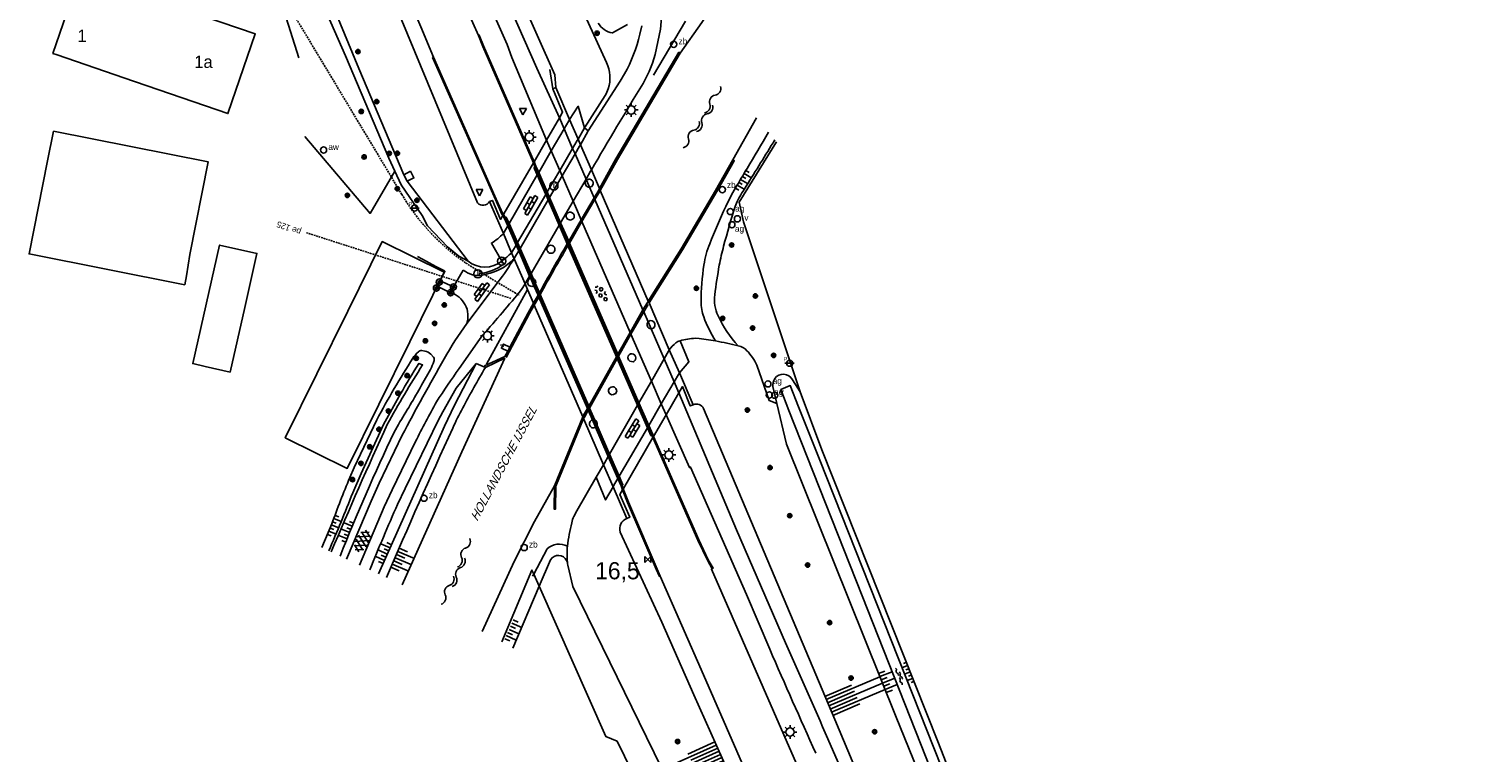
# Model space of a CAD drawing. Header units: metres. Extents: x 121538 to 126242, y 445257 to 454505.
# Tile 20 of 83: x 123885 to 124097, y 450094 to 450200. Entities that reach past the tile are written whole.
import ezdxf
from ezdxf.enums import TextEntityAlignment as Align

# ---------------------------------------------------------------- set-up
doc = ezdxf.new("R2010")
doc.units = ezdxf.units.M
doc.linetypes.add('SCHRIKH', pattern=[100, 100, 0])
doc.linetypes.add('STIPPELFIJN', pattern=[0.375, 0.25, -0.125])
for name, color, linetype in [('B01_F', 8, 'Continuous'), ('B01_T', 8, 'Continuous'), ('BOUWT04', 8, 'Continuous'), ('SYMBD01', 8, 'Continuous'), ('SYMBD02', 8, 'Continuous'), ('SYMBD04', 8, 'Continuous'), ('SYMBD05', 8, 'Continuous'), ('TEK-D07', 8, 'Continuous'), ('TEK-D20', 7, 'Continuous'), ('TER-T01', 8, 'Continuous'), ('TER-T02', 8, 'RASTER'), ('TER-T09', 8, 'Continuous'), ('TOPOT06', 8, 'WALB'), ('TOPOT07', 8, 'Continuous'), ('TOPOT11', 8, 'STIPPELFIJN'), ('TOPOT18', 8, 'STIPPELFIJN'), ('TOPOT19', 8, 'Continuous'), ('TOPOT21', 8, 'Continuous'), ('TOPOT22', 8, 'Continuous'), ('TOPOT23', 8, 'Continuous'), ('TOPOT24', 8, 'Continuous'), ('TOPOT26', 8, 'Continuous'), ('TOPOT30', 8, 'Continuous'), ('TOPOT31', 8, 'Continuous'), ('TOPOT50', 8, 'Continuous'), ('TOPOT54', 8, 'SCHRIKH'), ('WAT-T00', 8, 'Continuous'), ('WEG-T01', 8, 'Continuous'), ('WEG-T20', 8, 'Continuous'), ('WEG-T21', 8, 'Continuous'), ('Z02', 8, 'Continuous')]:
    doc.layers.add(name, color=color, linetype=linetype)
doc.styles.add('ISO', font='provutr.shx')
doc.styles.add('rtw_iso', font='iso-rtw.shx')
doc.linetypes.add('RASTER', pattern='A,0.25,-0.25,[150,BLOK.SHX,S=0.25,R=0,X=0,Y=0],-0.25,0.25', length=1)
doc.linetypes.add('WALB', pattern='A,0.5,[155,BLOK.SHX,S=0.25,R=0,X=0,Y=0],0.5', length=1)

# ---------------------------------------------------------------- blocks, each defined once
blk = doc.blocks.new('talud')
for p, q in [((0, 0.75), (0.5, 0.75)), ((0, 0.5), (1, 0.5)), ((0, 0.25), (0.5, 0.25)), ((0, 0), (1, 0)), ((0, -0.25), (0.5, -0.25)), ((0, -0.5), (1, -0.5)), ((0, -0.75), (0.5, -0.75))]:
    blk.add_line(p, q)
blk = doc.blocks.new('water-xl')
at = {"linetype": 'Continuous'}
for centre, start, end in [((-0.71, 4.42), 309.7446, 50.2554), ((0.54, 2.92), 129.7446, 230.2554), ((-0.71, 1.42), 309.7446, 50.2554), ((-0.27, 1.5), 309.7446, 50.2554), ((0.98, 0), 129.7446, 230.2554), ((-0.71, -1.54), 309.7446, 50.2554), ((-0.27, -1.5), 309.7446, 50.2554), ((0.54, -3.04), 129.7446, 230.2554), ((-0.71, -4.54), 309.7446, 50.2554)]:
    blk.add_arc(centre, 0.975, start, end, dxfattribs=at)
blk = doc.blocks.new('beton-m')
for p, q in [((-0.68, 0.66), (-0.45, 0.52)), ((-0.45, 0.26), (-0.68, 0.13)), ((-0.23, 1.44), (-0.45, 1.31)), ((-0.45, 1.31), (-0.45, 1.05)), ((-0.45, 1.05), (-0.23, 0.92)), ((-0.45, 0.52), (-0.45, 0.26)), ((0, 1.31), (-0.23, 1.44)), ((-0.23, 0.92), (0, 1.05)), ((0, 1.05), (0, 1.31)), ((0, 0.52), (0.23, 0.66)), ((0, 0.26), (0, 0.52)), ((0.23, 0.13), (0, 0.26)), ((0.23, 0.66), (0.45, 0.52)), ((0.45, 0.26), (0.23, 0.13)), ((0.45, 0.52), (0.45, 0.26)), ((-0.45, -0.26), (-0.23, -0.13)), ((-0.45, -0.52), (-0.45, -0.26)), ((-0.23, -0.66), (-0.45, -0.52)), ((-0.23, -0.13), (0, -0.26)), ((0, -0.52), (-0.23, -0.66)), ((0, -0.26), (0, -0.52)), ((0, -1.05), (0.23, -0.92)), ((0.23, -0.92), (0.45, -1.05)), ((0.45, -0.26), (0.68, -0.13)), ((0.45, -0.52), (0.45, -0.26)), ((0.68, -0.66), (0.45, -0.52))]:
    blk.add_line(p, q)
blk = doc.blocks.new('asfalt-l')
for p, q in [((-0.93, 0.18), (0.7, 1.13)), ((-0.89, -0.52), (0.89, 0.52)), ((-0.89, 0.52), (0.89, -0.52)), ((-0.76, 1.01), (0.3, 1.62)), ((-0.7, 1.13), (0.93, 0.18)), ((-0.3, 1.62), (0.76, 1.01)), ((-0.93, -0.18), (0.7, -1.13)), ((-0.76, -1.01), (0.3, -1.62)), ((-0.7, -1.13), (0.93, -0.18)), ((-0.3, -1.62), (0.76, -1.01))]:
    blk.add_line(p, q)
blk = doc.blocks.new('water-m')
at = {"linetype": 'Continuous'}
for centre, start, end in [((-0.01, 0.75), 129.7446, 230.2554), ((-0.32, 1.12), 309.7446, 50.2554), ((-0.32, 0.37), 309.7446, 50.2554), ((0.32, 0.01), 129.7446, 230.2554), ((0, 0.38), 309.7446, 50.2554), ((-0.01, -0.74), 129.7446, 230.2554), ((-0.32, -0.37), 309.7446, 50.2554), ((-0.32, -1.12), 309.7446, 50.2554), ((0, -0.37), 309.7446, 50.2554)]:
    blk.add_arc(centre, 0.244, start, end, dxfattribs=at)
blk = doc.blocks.new('Prov-grensst')
blk.add_line((-0.67, 0), (0.67, 0))
blk.add_circle((0, 0), 0.45)
at = {"style": 'ISO'}
blk.add_text('P', height=0.6, dxfattribs=at).set_placement((-0.61, 0.58), align=Align.MIDDLE)
blk = doc.blocks.new('paal')
for radius in [0.45, 0.2]:
    blk.add_circle((0, 0), radius)
blk = doc.blocks.new('lichtmast')
for p, q in [((-0.6, 0), (-1, 0)), ((-0.71, 0.71), (-0.42, 0.42)), ((0, 0.6), (0, 1)), ((0.42, 0.42), (0.71, 0.71)), ((0.6, 0), (1, 0)), ((-0.42, -0.42), (-0.71, -0.71)), ((0, -0.6), (0, -1)), ((0.42, -0.42), (0.71, -0.71))]:
    blk.add_line(p, q)
blk.add_circle((0, 0), 0.6)
blk = doc.blocks.new('kilometerpaal')
for p, q in [((-0.44, 0.44), (0.44, -0.44)), ((-0.44, -0.44), (-0.44, 0.44)), ((0.44, 0.44), (-0.44, -0.44)), ((0.44, -0.44), (0.44, 0.44))]:
    blk.add_line(p, q)
at = {"style": 'rtw_iso'}
blk.add_attdef('KILOMETERPAAL', (0.59, 0.87), '', height=2.5, dxfattribs=at)
blk = doc.blocks.new('BOOM')
for radius in [0.315, 0.225, 0.135]:
    blk.add_circle((0, 0), radius)
blk = doc.blocks.new('afsl-water')
blk.add_circle((0, 0), 0.45)
at = {"style": 'ISO'}
blk.add_attdef('AFSL-WATER', (0.7, 0), '', height=0.9, dxfattribs=at)
blk = doc.blocks.new('afsl-gas')
blk.add_circle((0, 0), 0.45)
at = {"style": 'ISO'}
blk.add_attdef('AFSL-GAS', (0.7, 0), '', height=0.9, dxfattribs=at)
blk = doc.blocks.new('verkeersbord')
for p, q in [((0.5, 0.32), (-0.5, 0.32)), ((-0.5, 0.32), (0, -0.6)), ((0, -0.6), (0.5, 0.32))]:
    blk.add_line(p, q)
blk = doc.blocks.new('verklikker')
blk.add_circle((0, 0), 0.45)
at = {"style": 'ISO'}
blk.add_attdef('VERKLIKKER', (0.7, 0), '', height=0.9, dxfattribs=at)
blk = doc.blocks.new('zinkerbord')
blk.add_circle((0, 0), 0.45)
at = {"style": 'ISO'}
blk.add_attdef('ZINKERBORD', (0.7, 0), '', height=0.9, dxfattribs=at)
blk = doc.blocks.new('kolk')
blk.add_circle((0, 0), 0.6)
at = {"style": 'ISO'}
blk.add_text('r', height=0.933, dxfattribs=at).set_placement((0.06, -0.33), align=Align.CENTER)
blk = doc.blocks.new('klinkers-m')
for p, q in [((0, 1.5), (-0.5, 1.5)), ((-0.5, 1.5), (-0.5, 0.5)), ((-0.5, 0.5), (-0.5, -0.5)), ((0, 0.5), (-0.5, 0.5)), ((0, 1.5), (0, 1)), ((0.5, 1), (0, 1)), ((0, 1), (0, 0.5)), ((0, 0.5), (0, 0)), ((0.5, 0), (0, 0)), ((0, 0), (0, -0.5)), ((0.5, 0), (0.5, 1)), ((0.5, -1), (0.5, 0)), ((-0.5, -0.5), (-0.5, -1.5)), ((0, -0.5), (-0.5, -0.5)), ((-0.5, -1.5), (0, -1.5)), ((0, -0.5), (0, -1)), ((0, -1), (0.5, -1)), ((0, -1), (0, -1.5))]:
    blk.add_line(p, q)

msp = doc.modelspace()

# ---------------------------------------------------------------- linework, layer by layer
at = {"layer": 'B01_F'}
for points in [[(123888.94, 450196.22), (123888.31, 450196.43), (123892.3, 450208.05), (123902.68, 450204.48), (123917.87, 450199.27), (123913.88, 450187.65), (123898.69, 450192.87), (123888.94, 450196.22)], [(123888.4, 450185.09), (123910.99, 450180.6), (123908.3, 450167.06)], [(123916.33, 450159.34), (123918.12, 450167.22), (123912.66, 450168.46), (123908.73, 450151.15), (123910.54, 450150.74)], [(123907.84, 450163.97), (123907.57, 450162.63)], [(123910.54, 450150.74), (123914.19, 450149.91), (123916.33, 450159.34)], [(123926.88, 450149.67), (123931.4, 450158.82)], [(123940.46, 450154.34), (123935.93, 450145.19)]]:
    msp.add_lwpolyline(points, dxfattribs=at)
at = {"layer": 'B01_T'}
for points in [[(123887.54, 450180.77), (123888.4, 450185.09)], [(123907.57, 450162.63), (123884.84, 450167.16), (123887.54, 450180.77)], [(123931.4, 450158.82), (123936.42, 450168.97), (123945.47, 450164.49), (123940.46, 450154.34)], [(123908.3, 450167.06), (123907.84, 450163.97)], [(123926.88, 450149.67), (123922.25, 450140.32), (123931.3, 450135.84), (123935.93, 450145.19)]]:
    msp.add_lwpolyline(points, dxfattribs=at)
at = {"layer": 'BOUWT04'}
for points in [[(123961.32, 450191.28), (123961.74, 450191.46)], [(123962.29, 450187), (123962.76, 450187.87), (123961.32, 450191.28)], [(123961.74, 450191.46), (123963.76, 450186.8)], [(123960.39, 450183.78), (123962.29, 450187)], [(123963.76, 450186.8), (123965.01, 450183.92)], [(123958.58, 450180.61), (123960.39, 450183.78)], [(123965.01, 450183.92), (123965.36, 450183.1)], [(123965.36, 450183.1), (123966.95, 450179.43)], [(123954.1, 450172.89), (123954.19, 450173.03), (123958.49, 450180.45)], [(123958.49, 450180.45), (123958.53, 450180.52), (123958.58, 450180.61)], [(123940.53, 450179.24), (123939.55, 450178.71)], [(123939.55, 450178.71), (123940.06, 450177.76)], [(123940.06, 450177.76), (123941.04, 450178.26), (123940.53, 450179.24)], [(123966.95, 450179.43), (123968.14, 450176.7)], [(123968.14, 450176.7), (123968.26, 450176.43)], [(123968.26, 450176.43), (123975.27, 450160.26)], [(123952.07, 450174.8), (123952.5, 450174.98), (123953.67, 450172.2), (123954.01, 450172.75)], [(123954.1, 450170.14), (123952.07, 450174.8)], [(123954.01, 450172.75), (123954.1, 450172.89)], [(123955.31, 450167.34), (123954.1, 450170.14)], [(123955.67, 450166.46), (123955.31, 450167.34)], [(123957.28, 450162.8), (123955.67, 450166.46)], [(123958.51, 450159.97), (123957.65, 450161.94), (123957.28, 450162.8)], [(123958.62, 450159.7), (123958.51, 450159.97)], [(123965.69, 450143.39), (123958.62, 450159.7)], [(123975.27, 450160.26), (123975.38, 450160)], [(123975.38, 450160), (123978.34, 450153.18)], [(123955.05, 450153.55), (123954.11, 450154), (123953.98, 450153.74), (123953.81, 450153.39), (123954.73, 450152.94)], [(123978.34, 450153.18), (123979.81, 450149.79)], [(123979.81, 450149.79), (123981.83, 450145.13)], [(123979.74, 450146.9), (123977.88, 450143.65)], [(123981.83, 450145.13), (123981.4, 450144.96), (123980.27, 450147.78), (123979.74, 450146.9)], [(123965.81, 450143.12), (123965.69, 450143.39)], [(123968.73, 450136.38), (123965.81, 450143.12)], [(123977.88, 450143.65), (123976.04, 450140.51)], [(123975.95, 450140.35), (123971.64, 450132.93), (123971.61, 450132.88)], [(123976.04, 450140.51), (123976.01, 450140.45), (123975.95, 450140.35)], [(123970.12, 450133.18), (123968.73, 450136.38)], [(123972.14, 450128.52), (123970.12, 450133.18)], [(123971.52, 450132.71), (123971.12, 450132.03), (123972.56, 450128.71), (123972.14, 450128.52)], [(123971.61, 450132.88), (123971.52, 450132.71)]]:
    msp.add_lwpolyline(points, dxfattribs=at)
for points in [[(123966.25, 450177.91, 0.215464), (123966.05, 450177.51), (123966.15, 450177.18, 0.28905), (123966.69, 450176.9)], [(123966.69, 450176.9), (123967, 450177.01), (123967.18, 450177.23, 0.258515), (123967.13, 450177.8, 0.4601), (123966.25, 450177.91)], [(123958.09, 450163.58, 0.063004), (123957.9, 450163.5, 0.138727), (123957.71, 450163.28, 0.128968), (123957.65, 450162.98, 0.584361), (123958.56, 450162.51)], [(123958.24, 450163.6, 0.045834), (123958.09, 450163.58)], [(123958.29, 450163.61, 0.012997), (123958.24, 450163.6)], [(123958.45, 450163.57, 0.070415), (123958.29, 450163.61)], [(123958.78, 450162.8, 0.413776), (123958.45, 450163.57)], [(123958.56, 450162.51, 0.067972), (123958.67, 450162.62)], [(123958.67, 450162.62, 0.019682), (123958.7, 450162.65, 0.070341), (123958.78, 450162.8)], [(123975.24, 450157.25, 0.63978), (123975.68, 450156.22)], [(123975.68, 450156.22, 0.341924), (123976.22, 450156.63, 0.193845), (123976.1, 450157.22), (123975.83, 450157.39), (123975.55, 450157.42), (123975.24, 450157.25)], [(123967.1, 450142.92, 0.447915), (123966.71, 450142.1, 0.459198), (123967.56, 450141.86)], [(123967.25, 450142.94, 0.064546), (123967.1, 450142.92)], [(123967.44, 450142.91, 0.075316), (123967.28, 450142.94, 0.013385), (123967.25, 450142.94)], [(123967.78, 450142.13, 0.216011), (123967.76, 450142.56, 0.237571), (123967.44, 450142.91)], [(123967.56, 450141.86, 0.068117), (123967.67, 450141.97)], [(123967.67, 450141.97, 0.014056), (123967.7, 450141.99, 0.076748), (123967.78, 450142.13)]]:
    msp.add_lwpolyline(points, format="xyb", dxfattribs=at)
at = {"layer": 'BOUWT04', "flags": 128}
for points in [[(123963.35, 450172.36, -0.971142), (123964.34, 450173.02, -0.427351), (123964.22, 450172.22), (123963.92, 450172.1, -0.235891)], [(123960.45, 450167.78, -0.989397), (123961.63, 450167.91, -0.418104), (123961.14, 450167.25), (123960.83, 450167.29, -0.194661)], [(123970.54, 450147.49, 1.000287), (123969.56, 450146.85, 0.409366), (123970.4, 450146.71, 0.262997), (123970.65, 450147.19)]]:
    msp.add_lwpolyline(points, format="xyb", close=True, dxfattribs=at)
at = {"layer": 'BOUWT04'}
msp.add_lwpolyline([(123973.4, 450151.76, -0.214641), (123973.04, 450151.42), (123972.58, 450151.48), (123972.37, 450151.68), (123972.27, 450151.97), (123972.32, 450152.26, -0.957621)], format="xyb", close=True, dxfattribs=at)
at = {"layer": 'TER-T01'}
for points in [[(123944.3, 450162.08), (123944.88, 450163.22)], [(123946.81, 450162.33), (123946.4, 450161.48)]]:
    msp.add_lwpolyline(points, dxfattribs=at)
at = {"layer": 'TER-T02', "flags": 128}
for points in [[(123892.89, 450242.05), (123896.47, 450270.37), (123897.54, 450270.52), (123916.28, 450225.58), (123917.87, 450222.43), (123920.19, 450218.5), (123924.62, 450210.74), (123931.04, 450196.06), (123937.38, 450181.15), (123938.24, 450179.24)], [(123924.23, 450195.76), (123921.15, 450205.52)], [(123961.32, 450191.28), (123960.88, 450194.06)], [(123925.09, 450184.31), (123934.64, 450173.08), (123938.24, 450179.24)], [(123997.43, 450147.02), (123989.19, 450171.85), (123988.52, 450174.71), (123993.97, 450183.54)], [(123938.24, 450179.24), (123939.16, 450177.23), (123942.26, 450172.76), (123943.04, 450171.28), (123945.92, 450168.17), (123947.62, 450166.84), (123948.94, 450166.08)], [(123941.55, 450166.76), (123942.27, 450166.38), (123943.26, 450165.85), (123944.34, 450165.28), (123945.29, 450164.77), (123945.56, 450164.63), (123945.44, 450164.4), (123944.88, 450163.22)], [(123948.23, 450164.81), (123946.81, 450162.33)], [(124089.16, 449935.91), (124082.74, 449949.57), (124078.93, 449956.57), (124071.51, 449970.87), (124057.53, 449997.56), (124056.26, 449999.07), (124054.82, 450001.8), (124054.47, 450002.62), (124044.62, 450027.66), (124035.89, 450049.35), (124026.61, 450072.84), (124017.53, 450095.96), (124000.61, 450138.57), (123997.43, 450147.02)], [(123953.9, 450110.54), (123958.28, 450121.01), (123958.53, 450120.43)], [(123958.53, 450120.43), (123959.33, 450118.64)], [(123959.33, 450118.64), (123969.07, 450096.69), (123970.71, 450096.02), (123973.9, 450089.56)]]:
    msp.add_lwpolyline(points, dxfattribs=at)
at = {"layer": 'TER-T09'}
for points in [[(123972.23, 450200.64), (123970.03, 450199.41, -0.211979), (123967.96, 450200.85)], [(123985.09, 450154.45, -0.052365), (123983.36, 450157.96, -0.091275), (123982.97, 450160.18, -0.035055), (123983.39, 450165.53, -0.058368), (123984.24, 450168.65, -0.012737), (123986.58, 450174.06, -0.024361), (123988.01, 450176.8, -0.001508), (123989.69, 450179.63, 0.000631), (123992.82, 450184.91)], [(123927.58, 450124.3), (123929.06, 450127.75, -0.012789), (123931.66, 450134.5), (123932.31, 450135.96), (123935.61, 450142.95, -0.018149), (123940.87, 450151.94, -0.069848), (123941.69, 450152.88, -0.190752), (123942.19, 450153.05), (123942.64, 450152.98, -0.12024), (123943.53, 450152.5), (123943.9, 450152.08, -0.238521), (123943.97, 450151.43, -0.03415), (123943.44, 450150.3), (123942.16, 450147.99, -0.00772), (123938.77, 450142.27), (123938.14, 450141.12, 0.015191), (123930.25, 450123.06)], [(123937.03, 450119.91, -0.006831), (123946.7, 450141.72, -0.017044), (123948.17, 450144.68, -0.008342), (123951.47, 450150.59)], [(123958.53, 450120.43), (123960.49, 450124.1, -0.310487), (123963.46, 450124.51)]]:
    msp.add_lwpolyline(points, format="xyb", dxfattribs=at)
for points in [[(123958.38, 450120.14), (123958.53, 450120.43)], [(124058.29, 449989.46), (124051.6, 449999.99), (124044.7, 450016.8), (124034.57, 450042.21), (124024.92, 450066.48), (124011.47, 450099.53)]]:
    msp.add_lwpolyline(points, dxfattribs=at)
at = {"layer": 'TOPOT06', "flags": 128}
for points in [[(123990.06, 450211.43), (123983.11, 450200.95), (123979.93, 450196.47)], [(123987.62, 450180.87), (123991.06, 450187.02)], [(123954.34, 450151.94), (123948.04, 450138.26), (123939.34, 450118.84)], [(123951.01, 450112.02), (123955.66, 450122.25), (123958.65, 450128.09), (123961.55, 450133.32)]]:
    msp.add_lwpolyline(points, dxfattribs=at)
at = {"layer": 'TOPOT07'}
for points in [[(123968.14, 450176.7), (123970.55, 450181.06), (123979.74, 450196.59), (123979.93, 450196.47)], [(123979.93, 450196.47), (123970.75, 450180.95), (123968.26, 450176.43)], [(123975.27, 450160.26), (123980.07, 450167.89), (123985.07, 450176.41), (123987.62, 450180.87)], [(123987.62, 450180.87), (123987.82, 450180.76), (123985.27, 450176.29), (123980.27, 450167.77), (123975.38, 450160)], [(123967.36, 450175.36), (123968.02, 450176.48), (123968.14, 450176.7)], [(123968.26, 450176.43), (123968.13, 450176.22), (123967.47, 450175.1)], [(123965.46, 450172.14), (123967.36, 450175.36)], [(123967.47, 450175.1), (123965.58, 450171.88)], [(123963.64, 450169), (123965.46, 450172.14)], [(123965.58, 450171.88), (123963.75, 450168.74)], [(123959.16, 450161.13), (123959.25, 450161.29)], [(123958.62, 450159.7), (123957.92, 450158.44), (123954.51, 450152.03)], [(123955.05, 450153.55), (123957.72, 450158.55), (123958.51, 450159.97)], [(123958.51, 450159.97), (123958.62, 450160.17), (123959.16, 450161.13)], [(123959.28, 450160.86), (123958.74, 450159.91), (123958.62, 450159.7)], [(123959.37, 450161.02), (123959.28, 450160.86)], [(123974.48, 450158.98), (123975.14, 450160.05), (123975.27, 450160.26)], [(123975.25, 450159.79), (123974.6, 450158.72)], [(123972.63, 450155.71), (123974.48, 450158.98)], [(123974.6, 450158.72), (123972.74, 450155.44)], [(123970.82, 450152.5), (123972.63, 450155.71)], [(123972.74, 450155.44), (123970.94, 450152.24)], [(123951.47, 450150.59), (123951.37, 450150.8), (123954.33, 450152.19), (123954.73, 450152.94)], [(123954.73, 450152.94), (123955.05, 450153.55)], [(123954.34, 450151.94), (123951.47, 450150.59)], [(123966.56, 450144.93), (123970.62, 450152.14)], [(123970.73, 450151.87), (123966.67, 450144.66)], [(123970.62, 450152.14), (123970.73, 450152.34)], [(123970.73, 450152.34), (123970.78, 450152.43), (123970.82, 450152.5)], [(123970.85, 450152.07), (123970.73, 450151.87)], [(123970.94, 450152.24), (123970.9, 450152.17), (123970.85, 450152.07)], [(123965.69, 450143.39), (123965.81, 450143.6), (123966.37, 450144.59)], [(123966.48, 450144.33), (123965.93, 450143.34), (123965.81, 450143.12)], [(123966.37, 450144.59), (123966.46, 450144.75)], [(123966.46, 450144.75), (123966.48, 450144.79), (123966.56, 450144.93)], [(123966.58, 450144.49), (123966.48, 450144.33)], [(123966.67, 450144.66), (123966.59, 450144.52), (123966.58, 450144.49)], [(123965.81, 450143.12), (123961.78, 450133.27), (123961.73, 450129.9), (123961.5, 450129.9), (123961.55, 450133.32)], [(123961.55, 450133.32), (123965.69, 450143.39)]]:
    msp.add_lwpolyline(points, dxfattribs=at)
for points in [[(123959.36, 450161.48, -0.006062), (123963.43, 450168.64)], [(123963.54, 450168.38, 0.006063), (123959.47, 450161.21)], [(123963.43, 450168.64, -0.000167), (123963.54, 450168.84)], [(123963.54, 450168.84, -0.000071), (123963.59, 450168.92), (123963.64, 450169)], [(123963.66, 450168.58, 0.000167), (123963.54, 450168.38)], [(123963.75, 450168.74), (123963.71, 450168.66, 0.000071), (123963.66, 450168.58)], [(123959.25, 450161.29), (123959.28, 450161.33, -0.000123), (123959.36, 450161.48)], [(123959.47, 450161.21, 0.000123), (123959.39, 450161.07), (123959.37, 450161.02)]]:
    msp.add_lwpolyline(points, format="xyb", dxfattribs=at)
at = {"layer": 'TOPOT11'}
msp.add_lwpolyline([(123925.34, 450170.25), (123955.33, 450160.62)], dxfattribs=at)
at = {"layer": 'TOPOT18'}
msp.add_lwpolyline([(123956.38, 450161.16, -0.008122), (123948.63, 450165.82, -0.108561), (123939.27, 450175.85), (123921.17, 450205.97)], format="xyb", dxfattribs=at)
at = {"layer": 'TOPOT18', "flags": 128}
msp.add_lwpolyline([(123954.15, 450153.64), (123953.98, 450153.74), (123953.66, 450153.91)], dxfattribs=at)
at = {"layer": 'TOPOT19'}
msp.add_lwpolyline([(123966.5, 450185.14), (123965.97, 450185.57)], dxfattribs=at)
at = {"layer": 'TOPOT19', "flags": 128}
msp.add_lwpolyline([(123950.58, 450164.01), (123950.62, 450164.3, 0.142792), (123954.15, 450165.68), (123953.86, 450166.1)], format="xyb", dxfattribs=at)
at = {"layer": 'TOPOT50'}
for points in [[(123911.82, 450317.67), (123911.71, 450316.13), (123919.51, 450300.16), (123926.25, 450285.57, -0.002523), (123945.4, 450245.07), (123961.53, 450211.85), (123969.16, 450195.09, -0.195898), (123969.41, 450191.25, -0.053031), (123968.96, 450190.27), (123965.97, 450185.57)], [(123890.36, 450308.26, -0.020787), (123890.97, 450308.19), (123893.39, 450304.94), (123898.09, 450295.82, -0.01004), (123906.52, 450276.33, -0.006344), (123912.25, 450263.85), (123913.36, 450261.24), (123916.92, 450252.65), (123917.38, 450251.52), (123919.49, 450246.43), (123921.56, 450241.61, 0.003767), (123932.57, 450217.46), (123936.07, 450209.55), (123939.05, 450201.83), (123950.32, 450174.6, 0.503116), (123952.07, 450174.8)], [(123939.55, 450178.71), (123932.98, 450194.22), (123924.27, 450215.32), (123916.69, 450233.8), (123911.11, 450248.35), (123903.86, 450266.46), (123897.88, 450282.21), (123892, 450298.09, 0.195812), (123891.22, 450299.61, 0.315082), (123890.11, 450299.72, 0.114851), (123889.28, 450298.97, 0.073829), (123888.51, 450297.41, 0.03403), (123887.88, 450294.86, 0.089275), (123887.88, 450293.85, 0.003262), (123888.25, 450291.93, 0.001273), (123889.24, 450287.03, 0.00125), (123890.18, 450282.44, -0.000819), (123891.63, 450275.44, -0.031264), (123892.02, 450272.63, -0.013845), (123892.34, 450266.23)], [(123993.75, 450183.81, -0.002992), (123989.57, 450177.07, 0.012455), (123988.35, 450175.02, 0.05301), (123987.95, 450174.09, 0.00886), (123986.27, 450168.3, 0.021048), (123985.64, 450165.5, 0.013889), (123984.98, 450161.2, 0.140082), (123985.45, 450158.12, 0.081732), (123988.41, 450153.76)], [(123948.94, 450166.08, 0.347627), (123953.86, 450166.1)], [(123985.09, 450154.45), (123982.7, 450154.81), (123982.16, 450154.85, 0.056305), (123979.91, 450154.48)], [(123988.41, 450153.76, 0.017343), (123985.09, 450154.45)], [(123994.05, 450145.33), (123992.9, 450145.77), (123991.14, 450150.91, 0.081394), (123989.68, 450153.03, 0.144904), (123988.41, 450153.76)], [(123950.13, 450151.16), (123947.21, 450147.57), (123945.24, 450144.12), (123944.58, 450142.85), (123939.75, 450132.92), (123938.65, 450130.59, 0.008815), (123934.6, 450121.04, 0.008815)], [(123994.05, 450145.33), (123993.47, 450147.8, -0.201803), (123993.74, 450148.96, -0.548447), (123996.33, 450148.79), (123997.43, 450147.02)], [(123981.83, 450145.13, -0.402774), (123983.35, 450144.57), (124002.5, 450099.17), (124012.4, 450075.66), (124020.68, 450056.5), (124029.54, 450037.01), (124041.19, 450009.54), (124046.83, 449997.31)], [(123967.65, 450134.59), (123964.81, 450129.65), (123964.41, 450128.85, 0.05141), (123964.08, 450127.91, 0.023809), (123963.46, 450124.51)], [(124031.72, 449988.83), (124026.07, 450002.34), (124020.19, 450015.45), (124012.52, 450033.83), (124004.5, 450051.56), (123997.66, 450068.16), (123996.42, 450070.88), (123987.71, 450089.87), (123981.92, 450102.77), (123977.23, 450113.41), (123971.17, 450126.56, -0.407774), (123972.14, 450128.52, 0.407774)], [(123959.33, 450118.64), (123960.98, 450122.51), (123961.22, 450122.8, -0.569343), (123963.46, 450122.09)], [(123963.46, 450124.51, 0.037226), (123963.4, 450123.48, 0.017186), (123963.46, 450122.09)], [(124013.31, 450014.77), (124008.85, 450026.24), (124000.11, 450043.88), (123987.8, 450069.79), (123979.33, 450087.78), (123964.25, 450118.63), (123963.5, 450121.72, -0.004599), (123963.46, 450122.09)]]:
    msp.add_lwpolyline(points, format="xyb", dxfattribs=at)
at = {"layer": 'TOPOT50', "flags": 128}
msp.add_lwpolyline([(123907.1, 450315.57, 0.0039), (123914.36, 450298.75), (123917.83, 450290.95, -0.003033), (123925.87, 450273.08, 0.002297), (123940.79, 450239.37), (123947.43, 450224.22), (123954.06, 450210.29), (123961.6, 450193.31), (123961.74, 450191.46)], format="xyb", dxfattribs=at)
at = {"layer": 'TOPOT50'}
for points in [[(123940.06, 450177.76), (123948.94, 450166.08)], [(123950.13, 450151.16), (123946.97, 450145.08), (123945.52, 450142.03), (123935.87, 450120.45)], [(123951.47, 450150.59), (123950.13, 450151.16)], [(123994.05, 450145.33), (123995.46, 450139.38), (124011.47, 450099.53)], [(123955.5, 450109.62), (123959.33, 450118.64)]]:
    msp.add_lwpolyline(points, dxfattribs=at)
at = {"layer": 'TOPOT54', "flags": 128}
for points in [[(123978.35, 450197.18), (123980.68, 450201.12)], [(123976.03, 450193.25), (123978.35, 450197.18)], [(123957.65, 450161.94), (123951.66, 450151.08)]]:
    msp.add_lwpolyline(points, dxfattribs=at)
at = {"layer": 'WAT-T00'}
msp.add_lwpolyline([(123928.62, 450123.82, 0.006339), (123932.11, 450132.26), (123933.35, 450135.12), (123936.6, 450142.24), (123939.08, 450146.72, -0.013456), (123941.77, 450151.17), (123942.31, 450150.96, 0.014372), (123937.15, 450142.28, 0.007128), (123928.96, 450123.66)], format="xyb", dxfattribs=at)
msp.add_lwpolyline([(124058.29, 449989.46), (124053, 450000.78), (124046.82, 450016.26), (124037.04, 450040.84), (124025.19, 450069.95), (124006.49, 450117.26), (123995.79, 450144.29), (123994.63, 450147.38), (123996, 450147.93), (123997.21, 450144.86), (124000.3, 450137.06), (124019.1, 450089.65), (124026.66, 450069.91), (124037.29, 450043.59), (124048.14, 450016.18), (124054.12, 450001.41)], dxfattribs=at)
at = {"layer": 'WEG-T01'}
for points in [[(123900.27, 450310.06, -0.00075), (123901.96, 450306.64, -0.00234), (123908.26, 450293.77, -0.005278), (123914.93, 450279.38, -0.002115), (123921.04, 450265.91, -0.000428), (123926.21, 450254.46, -0.00187), (123932.41, 450240.47, -0.000926), (123938.22, 450227.22), (123942.33, 450217.86), (123947.18, 450206.51), (123950.45, 450199.05)], [(123943.9, 450195.89), (123942.05, 450200.33), (123937.16, 450211.66), (123930.32, 450227.48), (123925.15, 450239.09, 0.001036), (123912.9, 450266.2, 0.000357), (123907.14, 450278.86, 0.002264), (123900.8, 450292.48, 0.005035), (123894.38, 450305.56, 0.0002), (123893.83, 450306.68)], [(123976.82, 450206.36, -0.060313), (123977.16, 450201.09), (123977.03, 450199.99), (123976.26, 450196.28), (123975.89, 450195), (123975.39, 450193.77), (123974.5, 450192.03, 0.004634), (123966.95, 450179.43)], [(123966.5, 450185.14), (123971.17, 450192.36), (123971.8, 450193.43, 0.067185), (123974.05, 450199.22), (123974.31, 450200.44)], [(123954.1, 450170.14, -0.073756), (123952.35, 450168.74), (123953.86, 450166.1)], [(123948.76, 450156.99), (123953.35, 450163.06, 0.020154), (123955.67, 450166.46)], [(123955.67, 450166.46, -0.071554), (123953.74, 450164.96, -0.078933), (123950.58, 450164.01)], [(123953.86, 450166.1, 0.024967), (123955.31, 450167.34)], [(123950.58, 450164.01, -0.109167), (123949.58, 450164.12, -0.071651), (123948.23, 450164.81)], [(123957.28, 450162.8), (123956.75, 450161.95, -0.009074), (123951.12, 450155.33), (123950.62, 450154.67), (123947.65, 450150.44, 0.012767), (123944.34, 450145.56, 0.01219), (123941.27, 450139.77), (123937.85, 450132.74), (123936.71, 450130.25), (123933.09, 450121.74)], [(123948.76, 450156.99, 0.422384), (123946.4, 450161.48)], [(123931.19, 450122.62), (123934.79, 450131.08), (123935.97, 450133.68), (123939.32, 450140.68, -0.008357), (123945.44, 450151.84, -0.029334), (123948.76, 450156.99)], [(123978.34, 450153.18, -0.075159), (123979.29, 450154.17, -0.099099), (123979.91, 450154.48)], [(124097.16, 449902.1, -0.006901), (124096.9, 449902.33, -0.031297), (124094.69, 449904.95, -0.029326), (124090.67, 449911.66), (124088.39, 449915.73), (124084.3, 449923.51), (124080.84, 449930.61), (124076.37, 449939.63, 0.008576), (124072.78, 449946.64, 0.008713), (124064.45, 449961.24), (124059.95, 449968.83), (124058.34, 449971.6), (124053.51, 449979.88, -0.0247), (124047.74, 449990.87), (124045.27, 449996.44), (124035.15, 450019.34), (124028.28, 450035.33), (124019.09, 450056.19), (124011.85, 450072.65), (124001.48, 450096.35, 0.004466), (123995.32, 450110.4), (123988.13, 450126.89), (123979.74, 450146.9)], [(123977.88, 450143.65), (123981.27, 450135.96), (123981.44, 450136.05), (123989.62, 450117.43), (123993.01, 450109.44, 0.003428), (123999.73, 450094.27)], [(124088.86, 449903.57), (124085.88, 449908.48), (124083.52, 449912.46), (124080.01, 449919.07, -0.001864), (124076.7, 449925.73, 0.003497), (124073.24, 449932.87, 0.003332), (124069.91, 449939.46, 0.012728), (124065.96, 449947.03, 0.007099), (124058.02, 449960.42), (124053.08, 449968.72), (124049.51, 449975.15, -0.015801), (124045.15, 449983.14, -0.01515), (124040.31, 449993.32), (124040.19, 449993.59), (124030.19, 450016.57), (124013.41, 450054.96), (123995.05, 450096.96), (123984.49, 450121.12), (123984.6, 450121.2)], [(124075.28, 449894.66, -0.031161), (124069.91, 449904.44, -0.006254), (124060.88, 449923.59, -0.001525), (124057.34, 449931.34, -0.005996), (124052.78, 449941.89, -0.008462), (124047.89, 449954.28, -0.005058), (124044.38, 449963.79, 0.006006), (124038.55, 449978.87, 0.006372), (124035.48, 449986.12), (124033.79, 449989.99), (124033.32, 449991.07), (124024.59, 450011.14), (124018.37, 450025.34), (123998.97, 450069.89), (123991.55, 450086.88), (123983.35, 450105.69), (123977.01, 450120.14)]]:
    msp.add_lwpolyline(points, format="xyb", dxfattribs=at)
for points in [[(123946.04, 450223.6), (123959, 450194.29), (123962.29, 450187)], [(123950.63, 450206.9), (123954.67, 450197.74), (123955.32, 450195.81), (123960.39, 450183.78)], [(123950.45, 450199.05), (123951.08, 450197.45), (123958.49, 450180.45)], [(123954.1, 450172.89), (123954.01, 450173.03), (123953.07, 450175.15), (123944.42, 450194.67), (123943.9, 450195.89)], [(123962.29, 450187), (123962.97, 450185.44)], [(123963.76, 450186.8), (123963.64, 450186.58), (123962.97, 450185.44)], [(123965.97, 450185.57), (123965.05, 450188.72), (123963.76, 450186.8)], [(123961.09, 450182.19), (123962.97, 450185.44)], [(123964.22, 450182.57), (123962.97, 450185.44)], [(123965.01, 450183.92), (123965.97, 450185.57)], [(123965.36, 450183.1), (123966.5, 450185.14)], [(123960.39, 450183.78), (123961.09, 450182.19)], [(123964.22, 450182.57), (123964.88, 450183.7), (123965.01, 450183.92)], [(123964.57, 450181.76), (123964.22, 450182.57)], [(123964.57, 450181.76), (123965.24, 450182.89), (123965.36, 450183.1)], [(123958.49, 450180.45), (123958.71, 450179.93)], [(123961.09, 450182.19), (123959.26, 450179.05)], [(123962.33, 450179.33), (123961.09, 450182.19)], [(123964.57, 450181.76), (123962.67, 450178.55)], [(123966.17, 450178.08), (123964.57, 450181.76)], [(123959.06, 450178.69), (123954.95, 450171.61)], [(123958.71, 450179.93), (123959.17, 450178.88)], [(123959.17, 450178.88), (123959.06, 450178.69)], [(123959.26, 450179.05), (123959.22, 450178.96), (123959.17, 450178.88)], [(123959.17, 450178.88), (123960.41, 450176.05)], [(123960.5, 450176.21), (123962.33, 450179.33)], [(123960.85, 450175.41), (123962.67, 450178.55)], [(123962.67, 450178.55), (123962.33, 450179.33)], [(123964.29, 450174.84), (123962.67, 450178.55)], [(123966.95, 450179.43), (123966.83, 450179.22), (123966.17, 450178.08)], [(123960.41, 450176.05), (123960.45, 450176.13), (123960.5, 450176.21)], [(123966.17, 450178.08), (123964.29, 450174.84)], [(123966.25, 450177.91), (123966.69, 450176.9)], [(123966.69, 450176.9), (123967.36, 450175.36)], [(123956.17, 450168.81), (123960.29, 450175.85)], [(123960.64, 450175.05), (123956.54, 450167.96)], [(123960.29, 450175.85), (123960.41, 450176.05)], [(123960.41, 450176.05), (123960.75, 450175.25)], [(123960.75, 450175.25), (123960.64, 450175.05)], [(123960.75, 450175.25), (123960.8, 450175.33), (123960.85, 450175.41)], [(123960.75, 450175.25), (123962.37, 450171.54)], [(123964.29, 450174.84), (123962.46, 450171.7)], [(123964.29, 450174.84), (123964.63, 450174.06), (123965.46, 450172.14)], [(123967.36, 450175.36), (123967.47, 450175.1)], [(123967.47, 450175.1), (123974.48, 450158.98)], [(123954.41, 450172.39), (123954.1, 450172.89)], [(123954.84, 450171.42), (123954.41, 450172.39)], [(123965.46, 450172.14), (123965.58, 450171.88)], [(123965.58, 450171.88), (123972.63, 450155.71)], [(123954.74, 450171.26), (123954.21, 450170.34), (123954.1, 450170.14)], [(123954.84, 450171.42), (123954.74, 450171.26)], [(123954.95, 450171.61), (123954.87, 450171.47), (123954.84, 450171.42)], [(123954.84, 450171.42), (123956.06, 450168.62)], [(123958.14, 450164.28), (123962.26, 450171.34)], [(123962.26, 450171.34), (123962.37, 450171.54)], [(123962.46, 450171.7), (123962.42, 450171.62), (123962.37, 450171.54)], [(123962.37, 450171.54), (123963.54, 450168.84)], [(123955.31, 450167.34), (123955.43, 450167.54), (123955.97, 450168.46)], [(123955.97, 450168.46), (123956.06, 450168.62)], [(123956.06, 450168.62), (123956.09, 450168.66), (123956.17, 450168.81)], [(123956.06, 450168.62), (123956.43, 450167.77)], [(123956.43, 450167.77), (123956.34, 450167.61)], [(123956.54, 450167.96), (123956.46, 450167.81), (123956.43, 450167.77)], [(123956.43, 450167.77), (123958.03, 450164.09)], [(123963.54, 450168.84), (123963.66, 450168.58)], [(123963.66, 450168.58), (123970.73, 450152.34)], [(123956.34, 450167.61), (123955.8, 450166.68), (123955.67, 450166.46)], [(123957.94, 450163.93), (123957.4, 450163.01), (123957.28, 450162.8)], [(123958.03, 450164.09), (123957.94, 450163.93)], [(123958.03, 450164.09), (123958.06, 450164.14), (123958.14, 450164.28)], [(123958.03, 450164.09), (123958.24, 450163.6)], [(123958.24, 450163.6), (123958.67, 450162.62)], [(123946.4, 450161.48), (123944.62, 450162.37), (123944.46, 450161.99)], [(123944.88, 450163.22), (123946.81, 450162.33)], [(123958.67, 450162.62), (123959.25, 450161.29)], [(123959.25, 450161.29), (123959.37, 450161.02)], [(123959.37, 450161.02), (123966.46, 450144.75)], [(123974.48, 450158.98), (123974.6, 450158.72)], [(123974.6, 450158.72), (123975.24, 450157.25)], [(123975.24, 450157.25), (123975.68, 450156.22)], [(123972.63, 450155.71), (123972.74, 450155.44)], [(123972.74, 450155.44), (123975.72, 450148.6)], [(123975.68, 450156.22), (123977.58, 450151.86)], [(123977.58, 450151.86), (123978.22, 450152.96), (123978.34, 450153.18)], [(123979.91, 450154.48), (123981.21, 450151.42), (123979.81, 450149.79)], [(123970.73, 450152.34), (123970.85, 450152.07)], [(123970.85, 450152.07), (123973.81, 450145.26)], [(123979.05, 450148.49), (123977.58, 450151.86)], [(123975.72, 450148.6), (123973.9, 450145.42)], [(123977.17, 450145.27), (123975.72, 450148.6)], [(123979.81, 450149.79), (123979.68, 450149.58), (123979.05, 450148.49)], [(123977.17, 450145.27), (123979.05, 450148.49)], [(123979.74, 450146.9), (123979.05, 450148.49)], [(123966.46, 450144.75), (123966.58, 450144.49)], [(123966.58, 450144.49), (123967.25, 450142.94)], [(123969.61, 450137.91), (123973.7, 450145.06)], [(123973.7, 450145.06), (123973.81, 450145.26)], [(123973.9, 450145.42), (123973.87, 450145.36), (123973.81, 450145.26)], [(123973.81, 450145.26), (123975.25, 450141.97)], [(123977.17, 450145.27), (123975.34, 450142.13)], [(123977.17, 450145.27), (123977.88, 450143.65)], [(123967.25, 450142.94), (123967.67, 450141.97)], [(123967.67, 450141.97), (123969.51, 450137.75)], [(123975.13, 450141.77), (123971.01, 450134.7)], [(123975.25, 450141.97), (123975.13, 450141.77)], [(123975.34, 450142.13), (123975.3, 450142.07), (123975.25, 450141.97)], [(123975.79, 450140.72), (123975.25, 450141.97)], [(123975.95, 450140.35), (123975.79, 450140.72)], [(123984.6, 450121.2), (123983.89, 450122.43), (123982.49, 450125.36), (123975.95, 450140.35)], [(123969.51, 450137.75), (123969.53, 450137.78), (123969.61, 450137.91)], [(123967.65, 450134.59), (123968.73, 450136.38)], [(123968.73, 450136.38), (123968.85, 450136.59), (123969.42, 450137.58)], [(123969.42, 450137.58), (123969.51, 450137.75)], [(123969.51, 450137.75), (123970.91, 450134.54)], [(123970.12, 450133.18), (123969.03, 450131.26), (123967.65, 450134.59)], [(123970.82, 450134.38), (123970.24, 450133.39), (123970.12, 450133.18)], [(123970.91, 450134.54), (123970.82, 450134.38)], [(123971.01, 450134.7), (123970.93, 450134.57), (123970.91, 450134.54)], [(123971.43, 450133.35), (123970.91, 450134.54)], [(123971.61, 450132.88), (123971.43, 450133.35)], [(123977.01, 450120.14), (123972.37, 450130.92), (123971.61, 450132.88)]]:
    msp.add_lwpolyline(points, dxfattribs=at)
at = {"layer": 'WEG-T01', "flags": 128}
for points in [[(123962.33, 450179.33), (123964.22, 450182.57)], [(123975.72, 450148.6), (123977.58, 450151.86)]]:
    msp.add_lwpolyline(points, dxfattribs=at)
at = {"layer": 'WEG-T20'}
for points in [[(123959.06, 450178.69), (123958.62, 450179.69), (123958.71, 450179.93)], [(123960.29, 450175.85), (123959.06, 450178.69)], [(123960.64, 450175.05), (123960.29, 450175.85)], [(123962.26, 450171.34), (123960.64, 450175.05)], [(123954.41, 450172.39), (123954.5, 450172.53), (123954.93, 450171.66), (123954.95, 450171.61)], [(123954.95, 450171.61), (123956.17, 450168.81)], [(123963.43, 450168.64), (123962.26, 450171.34)], [(123956.17, 450168.81), (123956.54, 450167.96)], [(123956.54, 450167.96), (123958.14, 450164.28)], [(123963.54, 450168.38), (123963.43, 450168.64)], [(123970.62, 450152.14), (123963.54, 450168.38)], [(123958.14, 450164.28), (123958.45, 450163.57)], [(123958.45, 450163.57), (123958.78, 450162.8)], [(123958.78, 450162.8), (123959.36, 450161.48)], [(123959.36, 450161.48), (123959.47, 450161.21)], [(123959.47, 450161.21), (123966.56, 450144.93)], [(123970.73, 450151.87), (123970.62, 450152.14)], [(123973.7, 450145.06), (123970.73, 450151.87)], [(123966.56, 450144.93), (123966.67, 450144.66)], [(123966.67, 450144.66), (123967.44, 450142.91)], [(123975.13, 450141.77), (123973.7, 450145.06)], [(123967.44, 450142.91), (123967.78, 450142.13)], [(123967.78, 450142.13), (123969.61, 450137.91)], [(123975.79, 450140.72), (123975.62, 450140.65), (123975.13, 450141.77)], [(123969.61, 450137.91), (123971.01, 450134.7)], [(123971.01, 450134.7), (123971.56, 450133.45), (123971.43, 450133.35)]]:
    msp.add_lwpolyline(points, dxfattribs=at)
at = {"layer": 'WEG-T21'}
for points in [[(123950.45, 450199.05), (123950.59, 450199.11), (123951.22, 450197.51), (123958.58, 450180.61)], [(123943.9, 450195.89), (123943.76, 450195.83), (123944.17, 450194.88), (123952.94, 450175.09), (123953.88, 450172.96), (123954.01, 450172.75)], [(123958.58, 450180.61), (123958.85, 450179.99), (123959.26, 450179.05)], [(123959.26, 450179.05), (123960.5, 450176.21)], [(123960.5, 450176.21), (123960.85, 450175.41)], [(123960.85, 450175.41), (123962.46, 450171.7)], [(123954.01, 450172.75), (123954.28, 450172.32), (123954.74, 450171.26)], [(123954.74, 450171.26), (123955.97, 450168.46)], [(123962.46, 450171.7), (123963.64, 450169)], [(123955.97, 450168.46), (123956.34, 450167.61)], [(123963.64, 450169), (123963.75, 450168.74)], [(123963.75, 450168.74), (123970.82, 450152.5)], [(123956.34, 450167.61), (123957.94, 450163.93)], [(123957.94, 450163.93), (123958.09, 450163.58)], [(123958.09, 450163.58), (123958.56, 450162.51)], [(123958.56, 450162.51), (123959.16, 450161.13)], [(123959.16, 450161.13), (123959.28, 450160.86)], [(123959.28, 450160.86), (123966.37, 450144.59)], [(123970.82, 450152.5), (123970.94, 450152.24)], [(123970.94, 450152.24), (123973.9, 450145.42)], [(123966.37, 450144.59), (123966.48, 450144.33)], [(123966.48, 450144.33), (123967.1, 450142.92)], [(123973.9, 450145.42), (123975.34, 450142.13)], [(123967.1, 450142.92), (123967.56, 450141.86)], [(123967.56, 450141.86), (123969.42, 450137.58)], [(123975.34, 450142.13), (123975.93, 450140.78), (123976.04, 450140.51)], [(123976.04, 450140.51), (123982.63, 450125.42), (123984.02, 450122.5), (123984.73, 450121.28), (123984.6, 450121.2)], [(123969.42, 450137.58), (123970.82, 450134.38)], [(123970.82, 450134.38), (123971.29, 450133.3), (123971.52, 450132.71)], [(123971.52, 450132.71), (123972.24, 450130.86), (123976.42, 450121.13), (123976.88, 450120.07), (123977.01, 450120.14)]]:
    msp.add_lwpolyline(points, dxfattribs=at)

# ---------------------------------------------------------------- block references
at = {"layer": 'SYMBD01'}
for name, p, rotation in [('beton-m', (123968.34, 450161.54), 203.4472872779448), ('asfalt-l', (123933.49, 450125.25), 332.6509882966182)]:
    msp.add_blockref(name, p, dxfattribs=dict(at, rotation=rotation))
at = {"layer": 'SYMBD02'}
for p, rotation in [((123957.96, 450174.36), 150.27317619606), ((123950.81, 450161.74), 143.838488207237), ((123973.08, 450141.52), 328.5910901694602)]:
    msp.add_blockref('klinkers-m', p, dxfattribs=dict(at, rotation=rotation))
at = {"layer": 'SYMBD04', "linetype": 'Continuous', "yscale": 2}
for p, xscale, zscale, rotation in [((123988.75, 450178.04), 1.165188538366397, 1.165188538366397, 329.4430570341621), ((124009.47, 450104.52), 1.917326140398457, 1.917326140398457, 21.88063869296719), ((124013.49, 450106.13), 0.864838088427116, 0.864838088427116, 201.6619170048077), ((124001.64, 450101.18), 8.507551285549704, 8.507551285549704, 23.05560537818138), ((123985.61, 450094.55), 8.61536217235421, 8.61536217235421, 204.1756364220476)]:
    msp.add_blockref('talud', p, dxfattribs=dict(at, xscale=xscale, zscale=zscale, rotation=rotation))
at = {"layer": 'SYMBD04', "yscale": 2}
for p, xscale, zscale, rotation in [((123928.97, 450127.6), 1.163143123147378, 1.163143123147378, 338.1202458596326), ((123931.66, 450126.48), 1.299770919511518, 1.299770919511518, 157.565872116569), ((123937.15, 450123.34), 1.472802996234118, 1.472802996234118, 156.0410714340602), ((123938.28, 450122.81), 2.654047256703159, 2.654047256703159, 336.6421269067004), ((123954.93, 450112.35), 1.59080903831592, 1.59080903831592, 336.073212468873)]:
    msp.add_blockref('talud', p, dxfattribs=dict(at, xscale=xscale, zscale=zscale, rotation=rotation))
at = {"layer": 'SYMBD05'}
for p, rotation in [((123983.18, 450187.14), 328.6463939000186), ((123947.2, 450120.82), 336.4028999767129)]:
    msp.add_blockref('water-xl', p, dxfattribs=dict(at, rotation=rotation))
at = {"layer": 'SYMBD05', "linetype": 'Continuous', "rotation": 21.96411260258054}
msp.add_blockref('water-m', (124011.99, 450105.52), dxfattribs=at)
at = {"layer": 'TOPOT21'}
for p in [(123972.77, 450188.17), (123957.88, 450184.21), (123951.78, 450155.21), (123978.27, 450137.81), (123995.97, 450097.36)]:
    msp.add_blockref('lichtmast', p, dxfattribs=at)
at = {"layer": 'TOPOT22'}
for name, p in [('Prov-grensst', (123941.13, 450173.86)), ('paal', (123944.76, 450163.05)), ('paal', (123944.33, 450162.17)), ('paal', (123946.4, 450161.48)), ('paal', (123946.81, 450162.33)), ('Prov-grensst', (123995.9, 450151.2))]:
    msp.add_blockref(name, p, dxfattribs=at)
at = {"layer": 'TOPOT23'}
for p in [(123961.48, 450177.09), (123953.86, 450166.1), (123950.38, 450164.25)]:
    msp.add_blockref('kolk', p, dxfattribs=at)
at = {"layer": 'TOPOT24'}
ref = msp.add_blockref('afsl-water', (123927.84, 450182.33), dxfattribs=at)
ref.add_attrib('AFSL-WATER', 'aw', (123928.54, 450182.33), dxfattribs={"height": 0.9, "style": 'ISO'})
ref = msp.add_blockref('afsl-gas', (123987.26, 450173.34), dxfattribs=at)
ref.add_attrib('AFSL-GAS', 'ag', (123987.96, 450173.34), dxfattribs={"height": 0.9, "style": 'ISO'})
ref = msp.add_blockref('afsl-gas', (123987.48, 450171.41), dxfattribs=at)
ref.add_attrib('AFSL-GAS', 'ag', (123987.92, 450170.4), dxfattribs={"height": 0.9, "style": 'ISO'})
ref = msp.add_blockref('afsl-gas', (123992.73, 450148.19), dxfattribs=at)
ref.add_attrib('AFSL-GAS', 'ag', (123993.43, 450148.19), dxfattribs={"height": 0.9, "style": 'ISO'})
ref = msp.add_blockref('afsl-gas', (123992.95, 450146.56), dxfattribs=at)
ref.add_attrib('AFSL-GAS', 'ag', (123993.65, 450146.56), dxfattribs={"height": 0.9, "style": 'ISO'})
at = {"layer": 'TOPOT26'}
for p in [(123967.79, 450199.38), (123932.86, 450196.69), (123935.6, 450189.39), (123933.35, 450187.95), (123933.77, 450181.32), (123937.43, 450181.83), (123938.62, 450181.86), (123938.61, 450176.67), (123931.32, 450175.69), (123941.48, 450174.99), (123987.44, 450168.46), (123982.29, 450162.14), (123990.91, 450161.02), (123945.47, 450159.71), (123944.05, 450157.01), (123986.13, 450157.74), (123990.49, 450156.34), (123942.71, 450154.47), (123941.37, 450151.92), (123993.56, 450152.35), (123940.05, 450149.4), (123938.7, 450146.83), (123937.32, 450144.22), (123989.74, 450144.37), (123935.93, 450141.57), (123934.58, 450139), (123933.3, 450136.57), (123993.06, 450135.96), (123932.07, 450134.22), (123995.92, 450128.95), (123998.54, 450121.74), (124001.74, 450113.34), (124004.88, 450105.24), (124008.31, 450097.4), (123979.54, 450095.98)]:
    msp.add_blockref('BOOM', p, dxfattribs=at)
at = {"layer": 'TOPOT30'}
for p in [(123956.96, 450188.08), (123950.61, 450176.24)]:
    msp.add_blockref('verkeersbord', p, dxfattribs=at)
ref = msp.add_blockref('kilometerpaal', (123975.2, 450122.54), dxfattribs=at)
ref.add_attrib('KILOMETERPAAL', '16,5', (123967.5, 450119.66), dxfattribs={"height": 2.5, "style": 'rtw_iso'})
at = {"layer": 'TOPOT31'}
ref = msp.add_blockref('zinkerbord', (123978.98, 450197.76), dxfattribs=at)
ref.add_attrib('ZINKERBORD', 'zb', (123979.68, 450197.76), dxfattribs={"height": 0.9, "style": 'ISO'})
ref = msp.add_blockref('zinkerbord', (123986.09, 450176.54), dxfattribs=at)
ref.add_attrib('ZINKERBORD', 'zb', (123986.75, 450176.78), dxfattribs={"height": 0.9, "style": 'ISO'})
ref = msp.add_blockref('verklikker', (123988.29, 450172.28), dxfattribs=at)
ref.add_attrib('VERKLIKKER', 'v', (123989.3, 450172.01), dxfattribs={"height": 0.9, "style": 'ISO'})
ref = msp.add_blockref('verklikker', (123993.74, 450146.53), dxfattribs=at)
ref.add_attrib('VERKLIKKER', 'v', (123994.44, 450146.53), dxfattribs={"height": 0.9, "style": 'ISO'})
ref = msp.add_blockref('zinkerbord', (123942.52, 450131.5), dxfattribs=at)
ref.add_attrib('ZINKERBORD', 'zb', (123943.22, 450131.5), dxfattribs={"height": 0.9, "style": 'ISO'})
ref = msp.add_blockref('zinkerbord', (123957.14, 450124.3), dxfattribs=at)
ref.add_attrib('ZINKERBORD', 'zb', (123957.84, 450124.3), dxfattribs={"height": 0.9, "style": 'ISO'})

# ---------------------------------------------------------------- texts
at = {"layer": 'TEK-D07', "style": 'ISO', "oblique": 22.5}
msp.add_text('HOLLANDSCHE IJSSEL', height=1.25, rotation=61.8683, dxfattribs=at).set_placement((123950.27, 450128.04))
at = {"layer": 'TEK-D20', "style": 'ISO'}
msp.add_text('pe 125', height=0.9, rotation=160.1318, dxfattribs=at).set_placement((123924.65, 450170.72))
at = {"layer": 'Z02', "style": 'ISO'}
for s, p in [('1', (123891.91, 450198.11)), ('1a', (123908.97, 450194.31))]:
    msp.add_text(s, height=1.8, dxfattribs=at).set_placement(p)

doc.saveas('drawing.dxf')
